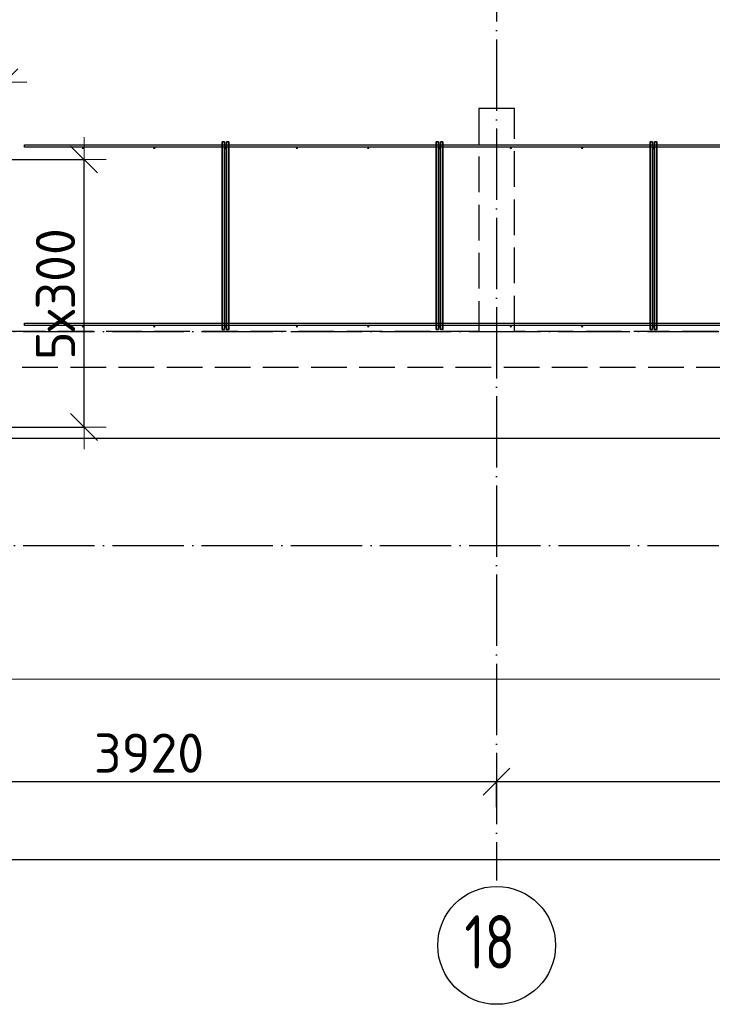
# Model space of a CAD drawing. Header units: millimetres. Extents: x 13527 to 139154, y -122592 to 61893.
# Tile 110 of 128: x 104186 to 108070, y 27427 to 32948. Entities that reach past the tile are written whole.
import ezdxf

# ---------------------------------------------------------------- set-up
doc = ezdxf.new("R2010")
doc.units = ezdxf.units.MM
doc.header["$PDMODE"] = 65
for name, pattern in [('______11', [500, 400, -50, 0, -50]), ('______2', [270, 200, -70]), ('______5', [1100, 800, -100, 100, -100])]:
    doc.linetypes.add(name, pattern=pattern)
for name, color, linetype, lineweight in [('Standard', 7, 'Continuous', 25), ('Размерная линия_ общее', 7, 'Continuous', 13), ('Стена_ общее', 7, 'Continuous', 35), ('Фундамент_ общее', 7, 'Continuous', 35)]:
    doc.layers.add(name, color=color, linetype=linetype, lineweight=lineweight)
doc.layers.add('Арм.стержн. Фиксатор', color=7, linetype='Continuous', lineweight=35, true_color=0x501e0f)
doc.layers.add('Осевая линия_ общее', color=7, linetype='______5', lineweight=13, true_color=0xa0a0a0)
doc.styles.add('ISOCPEUR', font='ISOCPEUR')
doc.dimstyles.new('DIMSTYLE_16', dxfattribs={"dimtxt": 220, "dimasz": 250, "dimexe": 0, "dimexo": 0, "dimgap": 110, "dimtad": 2, "dimdec": 0, "dimrnd": 1, "dimzin": 12, "dimdsep": 46, "dimtxsty": 'ISOCPEUR', "dimblk1": 'ALL_ML_STRICH', "dimblk2": 'ALL_ML_STRICH', "dimsah": 1, "dimcen": 0, "dimclrd": 7, "dimclre": 256, "dimclrt": 7, "dimadec": 0, "dimazin": 0, "dimtfac": 1, "dimtdec": 0, "dimtix": 1, "dimtmove": 2, "dimatfit": 3, "dimfxl": 0, "dimtzin": 0, "dimlwd": 0, "dimlwe": -3, "dimarcsym": 0})
doc.dimstyles.new('DIMSTYLE_5', dxfattribs={"dimtxt": 220, "dimasz": 250, "dimexe": 0, "dimexo": 0, "dimgap": 110, "dimtad": 2, "dimdec": 0, "dimrnd": 5, "dimzin": 12, "dimdsep": 46, "dimtxsty": 'ISOCPEUR', "dimblk1": 'ALL_ML_STRICH', "dimblk2": 'ALL_ML_STRICH', "dimsah": 1, "dimcen": 0, "dimclrd": 7, "dimclre": 256, "dimclrt": 7, "dimadec": 0, "dimazin": 0, "dimtfac": 1, "dimtdec": 0, "dimtix": 1, "dimtmove": 2, "dimatfit": 3, "dimfxl": 0, "dimtzin": 0, "dimlwd": 0, "dimlwe": -3, "dimarcsym": 0})

# ---------------------------------------------------------------- blocks, each defined once
blk = doc.blocks.new('ALL_ML_STRICH')
at = {"color": 0, "linetype": 'ByBlock', "lineweight": -2}
for p, q in [((0, -0.5), (0, 0.5)), ((-0.3, -0.3), (0.3, 0.3)), ((-1, 0), (0.5, 0))]:
    blk.add_line(p, q, dxfattribs=at)
blk = doc.blocks.new('*D460')
at = {"layer": 'DEFPOINTS', "color": 7, "linetype": 'Continuous', "lineweight": 13, "transparency": 33554687}
for p in [(103200, 32597.8), (104100, 32170), (103200, 31270)]:
    blk.add_point(p, dxfattribs=at)
at = {"layer": 'Размерная линия_ общее', "color": 253, "linetype": 'Continuous', "lineweight": -2, "true_color": 0xa0a0a0, "transparency": 33554687}
for p, q in [((103200, 31290), (103200, 32597.8)), ((104100, 32190), (104100, 32597.8))]:
    blk.add_line(p, q, dxfattribs=at)
at = {"layer": 'Размерная линия_ общее', "color": 7, "linetype": 'Continuous', "lineweight": -2, "transparency": 33554687}
blk.add_line((103200, 32597.8), (104100, 32597.8), dxfattribs=at)
at = {"layer": 'Размерная линия_ общее', "color": 7, "linetype": 'Continuous', "lineweight": 13, "transparency": 33554687, "xscale": 250, "yscale": 250, "zscale": 250, "rotation": 180}
blk.add_blockref('ALL_ML_STRICH', (103200, 32597.8), dxfattribs=at)
at = {"layer": 'Размерная линия_ общее', "color": 7, "linetype": 'Continuous', "lineweight": 13, "transparency": 33554687, "xscale": 250, "yscale": 250, "zscale": 250}
blk.add_blockref('ALL_ML_STRICH', (104100, 32597.8), dxfattribs=at)
at = {"layer": 'Размерная линия_ общее', "color": 7, "linetype": 'Continuous', "lineweight": 13, "transparency": 33554687, "insert": (103661, 32757.8), "char_height": 220, "width": 660, "attachment_point": 5, "style": 'ISOCPEUR'}
blk.add_mtext('\\A1;{900}', dxfattribs=at)
blk = doc.blocks.new('*D466')
at = {"layer": 'DEFPOINTS', "color": 7, "linetype": 'Continuous', "lineweight": 13, "transparency": 33554687}
for p in [(103931.8, 32164), (103106, 30664), (104546.3, 30664)]:
    blk.add_point(p, dxfattribs=at)
at = {"layer": 'Размерная линия_ общее', "color": 253, "linetype": 'Continuous', "lineweight": -2, "true_color": 0xa0a0a0, "transparency": 33554687}
for p, q in [((103951.8, 32164), (104546.3, 32164)), ((103126, 30664), (104546.3, 30664))]:
    blk.add_line(p, q, dxfattribs=at)
at = {"layer": 'Размерная линия_ общее', "color": 7, "linetype": 'Continuous', "lineweight": -2, "transparency": 33554687}
blk.add_line((104546.3, 30664), (104546.3, 32164), dxfattribs=at)
at = {"layer": 'Размерная линия_ общее', "color": 7, "linetype": 'Continuous', "lineweight": 13, "transparency": 33554687, "xscale": 250, "yscale": 250, "zscale": 250}
for p, rotation in [((104546.3, 32164), 90), ((104546.3, 30664), 270)]:
    blk.add_blockref('ALL_ML_STRICH', p, dxfattribs=dict(at, rotation=rotation))
at = {"layer": 'Размерная линия_ общее', "color": 7, "linetype": 'Continuous', "lineweight": 13, "transparency": 33554687, "insert": (104276.3, 31040), "char_height": 220, "width": 11, "attachment_point": 1, "rotation": 90, "line_spacing_factor": 0.60241, "style": 'ISOCPEUR'}
blk.add_mtext('5х300', dxfattribs=at)
blk = doc.blocks.new('*D559')
at = {"layer": 'DEFPOINTS', "color": 7, "linetype": 'Continuous', "lineweight": 13, "transparency": 33554687}
for p in [(102940, 28675.7), (102940, 28512.1), (106860, 28512.1)]:
    blk.add_point(p, dxfattribs=at)
at = {"layer": 'Размерная линия_ общее', "color": 253, "linetype": 'Continuous', "lineweight": -2, "true_color": 0xa0a0a0, "transparency": 33554687}
for p, q in [((102940, 28532.1), (102940, 28675.7)), ((106860, 28532.1), (106860, 28675.7))]:
    blk.add_line(p, q, dxfattribs=at)
at = {"layer": 'Размерная линия_ общее', "color": 7, "linetype": 'Continuous', "lineweight": -2, "transparency": 33554687}
blk.add_line((102940, 28675.7), (106860, 28675.7), dxfattribs=at)
at = {"layer": 'Размерная линия_ общее', "color": 7, "linetype": 'Continuous', "lineweight": 13, "transparency": 33554687, "xscale": 250, "yscale": 250, "zscale": 250, "rotation": 180}
blk.add_blockref('ALL_ML_STRICH', (102940, 28675.7), dxfattribs=at)
at = {"layer": 'Размерная линия_ общее', "color": 7, "linetype": 'Continuous', "lineweight": 13, "transparency": 33554687, "xscale": 250, "yscale": 250, "zscale": 250}
blk.add_blockref('ALL_ML_STRICH', (106860, 28675.7), dxfattribs=at)
at = {"layer": 'Размерная линия_ общее', "color": 7, "linetype": 'Continuous', "lineweight": 13, "transparency": 33554687, "insert": (104911, 28835.7), "char_height": 220, "width": 880, "attachment_point": 5, "style": 'ISOCPEUR'}
blk.add_mtext('\\A1;{3920}', dxfattribs=at)
blk = doc.blocks.new('*D560')
at = {"layer": 'DEFPOINTS', "color": 7, "linetype": 'Continuous', "lineweight": 13, "transparency": 33554687}
for p in [(106860, 28675.7), (106860, 28512.1), (110780, 28512.1)]:
    blk.add_point(p, dxfattribs=at)
at = {"layer": 'Размерная линия_ общее', "color": 253, "linetype": 'Continuous', "lineweight": -2, "true_color": 0xa0a0a0, "transparency": 33554687}
for p, q in [((106860, 28532.1), (106860, 28675.7)), ((110780, 28532.1), (110780, 28675.7))]:
    blk.add_line(p, q, dxfattribs=at)
at = {"layer": 'Размерная линия_ общее', "color": 7, "linetype": 'Continuous', "lineweight": -2, "transparency": 33554687}
blk.add_line((106860, 28675.7), (110780, 28675.7), dxfattribs=at)
at = {"layer": 'Размерная линия_ общее', "color": 7, "linetype": 'Continuous', "lineweight": 13, "transparency": 33554687, "xscale": 250, "yscale": 250, "zscale": 250, "rotation": 180}
blk.add_blockref('ALL_ML_STRICH', (106860, 28675.7), dxfattribs=at)
at = {"layer": 'Размерная линия_ общее', "color": 7, "linetype": 'Continuous', "lineweight": 13, "transparency": 33554687, "xscale": 250, "yscale": 250, "zscale": 250}
blk.add_blockref('ALL_ML_STRICH', (110780, 28675.7), dxfattribs=at)
at = {"layer": 'Размерная линия_ общее', "color": 7, "linetype": 'Continuous', "lineweight": 13, "transparency": 33554687, "insert": (108831, 28835.7), "char_height": 220, "width": 880, "attachment_point": 5, "style": 'ISOCPEUR'}
blk.add_mtext('\\A1;{3920}', dxfattribs=at)
blk = doc.blocks.new('*D563')
at = {"layer": 'DEFPOINTS', "color": 7, "linetype": 'Continuous', "lineweight": 13, "transparency": 33554687}
for p in [(75300, 28239.6), (75300, 28122.1), (117380, 28122.1)]:
    blk.add_point(p, dxfattribs=at)
at = {"layer": 'Размерная линия_ общее', "color": 253, "linetype": 'Continuous', "lineweight": -2, "true_color": 0xa0a0a0, "transparency": 33554687}
for p, q in [((75300, 28222.1), (75300, 28239.6)), ((117380, 28222.1), (117380, 28239.6))]:
    blk.add_line(p, q, dxfattribs=at)
at = {"layer": 'Размерная линия_ общее', "color": 7, "linetype": 'Continuous', "lineweight": -2, "transparency": 33554687}
blk.add_line((75300, 28239.6), (117380, 28239.6), dxfattribs=at)
at = {"layer": 'Размерная линия_ общее', "color": 7, "linetype": 'Continuous', "lineweight": 13, "transparency": 33554687, "xscale": 250, "yscale": 250, "zscale": 250, "rotation": 180}
blk.add_blockref('ALL_ML_STRICH', (75300, 28239.6), dxfattribs=at)
at = {"layer": 'Размерная линия_ общее', "color": 7, "linetype": 'Continuous', "lineweight": 13, "transparency": 33554687, "xscale": 250, "yscale": 250, "zscale": 250}
blk.add_blockref('ALL_ML_STRICH', (117380, 28239.6), dxfattribs=at)
at = {"layer": 'Размерная линия_ общее', "color": 7, "linetype": 'Continuous', "lineweight": 13, "transparency": 33554687, "insert": (96340, 28399.6), "char_height": 220, "width": 1100, "attachment_point": 5, "style": 'ISOCPEUR'}
blk.add_mtext('\\A1;{42080}', dxfattribs=at)
blk = doc.blocks.new('СЛОЖНЫЙ_ОБЪЕКТ_6')
at = {"layer": 'Стена_ общее', "color": 9, "linetype": '______2', "lineweight": -3, "true_color": 0xc7c7c7, "transparency": 33554687}
for p, q in [((106760, 32450), (106760, 31200)), ((106960, 32450), (106760, 32450)), ((106960, 31200), (106960, 32450)), ((106760, 31200), (103660, 31200)), ((110260, 31200), (106960, 31200)), ((103660, 31000), (110060, 31000))]:
    blk.add_line(p, q, dxfattribs=at)

msp = doc.modelspace()

# ---------------------------------------------------------------- hatches: boundary and pattern name
at = {"layer": 'Арм.стержн. Фиксатор', "linetype": 'Continuous', "lineweight": 35, "transparency": 33554687}
for points in [[(104546, 32228), (104545.5, 32230.3), (104544.2, 32232.2), (104542.3, 32233.5), (104540, 32234), (104537.7, 32233.5), (104535.8, 32232.2), (104534.5, 32230.3), (104534, 32228), (104534.5, 32225.7), (104535.8, 32223.8), (104537.7, 32222.5), (104540, 32222), (104542.3, 32222.5), (104544.2, 32223.8), (104545.5, 32225.7)], [(104946, 32228), (104945.5, 32230.3), (104944.2, 32232.2), (104942.3, 32233.5), (104940, 32234), (104937.7, 32233.5), (104935.8, 32232.2), (104934.5, 32230.3), (104934, 32228), (104934.5, 32225.7), (104935.8, 32223.8), (104937.7, 32222.5), (104940, 32222), (104942.3, 32222.5), (104944.2, 32223.8), (104945.5, 32225.7)], [(105346, 32228), (105345.5, 32230.3), (105344.2, 32232.2), (105342.3, 32233.5), (105340, 32234), (105337.7, 32233.5), (105335.8, 32232.2), (105334.5, 32230.3), (105334, 32228), (105334.5, 32225.7), (105335.8, 32223.8), (105337.7, 32222.5), (105340, 32222), (105342.3, 32222.5), (105344.2, 32223.8), (105345.5, 32225.7)], [(105746, 32228), (105745.5, 32230.3), (105744.2, 32232.2), (105742.3, 32233.5), (105740, 32234), (105737.7, 32233.5), (105735.8, 32232.2), (105734.5, 32230.3), (105734, 32228), (105734.5, 32225.7), (105735.8, 32223.8), (105737.7, 32222.5), (105740, 32222), (105742.3, 32222.5), (105744.2, 32223.8), (105745.5, 32225.7)], [(106146, 32228), (106145.5, 32230.3), (106144.2, 32232.2), (106142.3, 32233.5), (106140, 32234), (106137.7, 32233.5), (106135.8, 32232.2), (106134.5, 32230.3), (106134, 32228), (106134.5, 32225.7), (106135.8, 32223.8), (106137.7, 32222.5), (106140, 32222), (106142.3, 32222.5), (106144.2, 32223.8), (106145.5, 32225.7)], [(106546, 32228), (106545.5, 32230.3), (106544.2, 32232.2), (106542.3, 32233.5), (106540, 32234), (106537.7, 32233.5), (106535.8, 32232.2), (106534.5, 32230.3), (106534, 32228), (106534.5, 32225.7), (106535.8, 32223.8), (106537.7, 32222.5), (106540, 32222), (106542.3, 32222.5), (106544.2, 32223.8), (106545.5, 32225.7)], [(106946, 32228), (106945.5, 32230.3), (106944.2, 32232.2), (106942.3, 32233.5), (106940, 32234), (106937.7, 32233.5), (106935.8, 32232.2), (106934.5, 32230.3), (106934, 32228), (106934.5, 32225.7), (106935.8, 32223.8), (106937.7, 32222.5), (106940, 32222), (106942.3, 32222.5), (106944.2, 32223.8), (106945.5, 32225.7)], [(107346, 32228), (107345.5, 32230.3), (107344.2, 32232.2), (107342.3, 32233.5), (107340, 32234), (107337.7, 32233.5), (107335.8, 32232.2), (107334.5, 32230.3), (107334, 32228), (107334.5, 32225.7), (107335.8, 32223.8), (107337.7, 32222.5), (107340, 32222), (107342.3, 32222.5), (107344.2, 32223.8), (107345.5, 32225.7)], [(107746, 32228), (107745.5, 32230.3), (107744.2, 32232.2), (107742.3, 32233.5), (107740, 32234), (107737.7, 32233.5), (107735.8, 32232.2), (107734.5, 32230.3), (107734, 32228), (107734.5, 32225.7), (107735.8, 32223.8), (107737.7, 32222.5), (107740, 32222), (107742.3, 32222.5), (107744.2, 32223.8), (107745.5, 32225.7)], [(104546, 31228), (104545.5, 31230.3), (104544.2, 31232.2), (104542.3, 31233.5), (104540, 31234), (104537.7, 31233.5), (104535.8, 31232.2), (104534.5, 31230.3), (104534, 31228), (104534.5, 31225.7), (104535.8, 31223.8), (104537.7, 31222.5), (104540, 31222), (104542.3, 31222.5), (104544.2, 31223.8), (104545.5, 31225.7)], [(104946, 31228), (104945.5, 31230.3), (104944.2, 31232.2), (104942.3, 31233.5), (104940, 31234), (104937.7, 31233.5), (104935.8, 31232.2), (104934.5, 31230.3), (104934, 31228), (104934.5, 31225.7), (104935.8, 31223.8), (104937.7, 31222.5), (104940, 31222), (104942.3, 31222.5), (104944.2, 31223.8), (104945.5, 31225.7)], [(105346, 31228), (105345.5, 31230.3), (105344.2, 31232.2), (105342.3, 31233.5), (105340, 31234), (105337.7, 31233.5), (105335.8, 31232.2), (105334.5, 31230.3), (105334, 31228), (105334.5, 31225.7), (105335.8, 31223.8), (105337.7, 31222.5), (105340, 31222), (105342.3, 31222.5), (105344.2, 31223.8), (105345.5, 31225.7)], [(105746, 31228), (105745.5, 31230.3), (105744.2, 31232.2), (105742.3, 31233.5), (105740, 31234), (105737.7, 31233.5), (105735.8, 31232.2), (105734.5, 31230.3), (105734, 31228), (105734.5, 31225.7), (105735.8, 31223.8), (105737.7, 31222.5), (105740, 31222), (105742.3, 31222.5), (105744.2, 31223.8), (105745.5, 31225.7)], [(106146, 31228), (106145.5, 31230.3), (106144.2, 31232.2), (106142.3, 31233.5), (106140, 31234), (106137.7, 31233.5), (106135.8, 31232.2), (106134.5, 31230.3), (106134, 31228), (106134.5, 31225.7), (106135.8, 31223.8), (106137.7, 31222.5), (106140, 31222), (106142.3, 31222.5), (106144.2, 31223.8), (106145.5, 31225.7)], [(106546, 31228), (106545.5, 31230.3), (106544.2, 31232.2), (106542.3, 31233.5), (106540, 31234), (106537.7, 31233.5), (106535.8, 31232.2), (106534.5, 31230.3), (106534, 31228), (106534.5, 31225.7), (106535.8, 31223.8), (106537.7, 31222.5), (106540, 31222), (106542.3, 31222.5), (106544.2, 31223.8), (106545.5, 31225.7)], [(106946, 31228), (106945.5, 31230.3), (106944.2, 31232.2), (106942.3, 31233.5), (106940, 31234), (106937.7, 31233.5), (106935.8, 31232.2), (106934.5, 31230.3), (106934, 31228), (106934.5, 31225.7), (106935.8, 31223.8), (106937.7, 31222.5), (106940, 31222), (106942.3, 31222.5), (106944.2, 31223.8), (106945.5, 31225.7)], [(107346, 31228), (107345.5, 31230.3), (107344.2, 31232.2), (107342.3, 31233.5), (107340, 31234), (107337.7, 31233.5), (107335.8, 31232.2), (107334.5, 31230.3), (107334, 31228), (107334.5, 31225.7), (107335.8, 31223.8), (107337.7, 31222.5), (107340, 31222), (107342.3, 31222.5), (107344.2, 31223.8), (107345.5, 31225.7)], [(107746, 31228), (107745.5, 31230.3), (107744.2, 31232.2), (107742.3, 31233.5), (107740, 31234), (107737.7, 31233.5), (107735.8, 31232.2), (107734.5, 31230.3), (107734, 31228), (107734.5, 31225.7), (107735.8, 31223.8), (107737.7, 31222.5), (107740, 31222), (107742.3, 31222.5), (107744.2, 31223.8), (107745.5, 31225.7)]]:
    msp.add_hatch(color=34, dxfattribs=at).paths.add_polyline_path(points)

# ---------------------------------------------------------------- linework, layer by layer
at = {"layer": 'Standard', "color": 7, "linetype": 'Continuous', "lineweight": 13, "transparency": 33554687}
msp.add_lwpolyline([(75100, 29250), (117980, 29250), (117980, 46440), (75100, 46440), (75100, 29250)], dxfattribs=at)
at = {"layer": 'Арм.стержн. Фиксатор', "color": 34, "linetype": 'Continuous', "lineweight": 25, "transparency": 33554687}
for points in [[(104213.3, 32246), (109204.5, 32246), (109204.5, 32234), (104213.3, 32234), (104213.3, 32246)], [(104213.3, 32246), (109204.5, 32246), (109204.5, 32234), (104213.3, 32234), (104213.3, 32246)], [(104213.3, 31246), (109204.5, 31246), (109204.5, 31234), (104213.3, 31234), (104213.3, 31246)], [(104213.3, 31246), (109204.5, 31246), (109204.5, 31234), (104213.3, 31234), (104213.3, 31246)]]:
    msp.add_lwpolyline(points, dxfattribs=at)
at = {"layer": 'Арм.стержн. Фиксатор', "color": 34, "linetype": 'Continuous', "lineweight": 35, "transparency": 33554687}
for points in [[(105322, 31211.1), (105322, 32263.1), (105334, 32263.1), (105334, 31211.1), (105322, 31211.1)], [(105358, 32262.9), (105358, 31210.8), (105346, 31210.8), (105346, 32262.9), (105358, 32262.9)], [(106522, 31211.1), (106522, 32263.1), (106534, 32263.1), (106534, 31211.1), (106522, 31211.1)], [(106558, 32262.9), (106558, 31210.8), (106546, 31210.8), (106546, 32262.9), (106558, 32262.9)], [(107722, 31211.1), (107722, 32263.1), (107734, 32263.1), (107734, 31211.1), (107722, 31211.1)], [(107758, 32262.9), (107758, 31210.8), (107746, 31210.8), (107746, 32262.9), (107758, 32262.9)]]:
    msp.add_lwpolyline(points, dxfattribs=at)
at = {"layer": 'Осевая линия_ общее', "color": 253, "linetype": '______11', "lineweight": -3, "true_color": 0xa0a0a0, "transparency": 33554687}
for p, q in [((106860, 46340), (106860, 28122.1)), ((75200, 31200), (119325.4, 31200)), ((75200, 30000), (119325.4, 30000))]:
    msp.add_line(p, q, dxfattribs=at)
at = {"layer": 'Осевая линия_ общее', "color": 7, "linetype": 'Continuous', "lineweight": -3, "transparency": 33554687}
msp.add_circle((106860.4, 27757.6), 330.4, dxfattribs=at)
at = {"layer": 'Фундамент_ общее', "color": 7, "lineweight": 25, "transparency": 33554687}
msp.add_line((109660, 30600), (104060, 30600), dxfattribs=at)
at = {"layer": 'Фундамент_ общее', "color": 7, "linetype": 'Continuous', "lineweight": 25, "transparency": 33554687}
msp.add_line((109660, 30600), (104060, 30600), dxfattribs=at)

# ---------------------------------------------------------------- block references
at = {"layer": 'Стена_ общее', "color": 9, "linetype": '______2', "lineweight": -3, "true_color": 0xc7c7c7, "transparency": 33554687}
msp.add_blockref('СЛОЖНЫЙ_ОБЪЕКТ_6', (0, 0), dxfattribs=at)

# ---------------------------------------------------------------- texts
at = {"layer": 'Осевая линия_ общее', "color": 7, "linetype": 'Continuous', "lineweight": -3, "transparency": 33554687, "insert": (106680.4, 27627.1), "char_height": 300, "width": 472.281, "attachment_point": 7, "style": 'ISOCPEUR'}
msp.add_mtext('\\W0.75;18', dxfattribs=at)

# ---------------------------------------------------------------- dimensions: what is measured, and where the dimension line sits
at = {"layer": 'Размерная линия_ общее', "color": 7, "linetype": 'Continuous', "lineweight": 13, "transparency": 33554687}
for base, p1, p2, dimstyle, picture, middle in [((104100, 32597.8), (103200, 31290), (104100, 32190), 'DIMSTYLE_5', '*D460', (103661, 32757.8)), ((106860, 28675.7), (102940, 28532.1), (106860, 28532.1), 'DIMSTYLE_5', '*D559', (104911, 28835.7)), ((110780, 28675.7), (106860, 28532.1), (110780, 28532.1), 'DIMSTYLE_5', '*D560', (108831, 28835.7)), ((117380, 28239.6), (75300, 28222.1), (117380, 28222.1), 'DIMSTYLE_16', '*D563', (96340, 28399.6))]:
    dim = msp.add_linear_dim(base=base, p1=p1, p2=p2, dimstyle=dimstyle, override={"dimpost": '<>', "dimclrd": 7, "dimclre": 253, "dimclrt": 7, "dimlwd": 0, "dimlwe": 65533}, dxfattribs=at)
    dim.commit()
    dim.dimension.update_dxf_attribs({"geometry": picture, "text_midpoint": middle, "dimtype": 160})
dim = msp.add_linear_dim(base=(104546.3, 32164), p1=(103126, 30664), p2=(103951.8, 32164), angle=90, text='5х300', dimstyle='DIMSTYLE_5', override={"dimpost": '<>', "dimclrd": 7, "dimclre": 253, "dimclrt": 7, "dimlwd": 0, "dimlwe": 65533}, dxfattribs=at)
dim.commit()
dim.dimension.update_dxf_attribs({"geometry": '*D466', "text_midpoint": (104436.3, 31414), "dimtype": 160})

doc.saveas('drawing.dxf')
